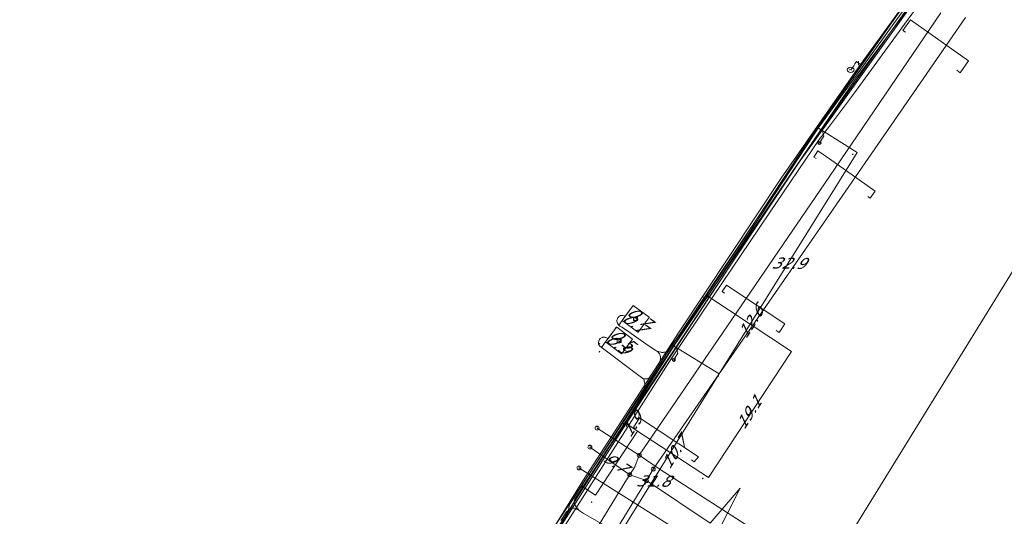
# Model space of a CAD drawing. Header units: metres. Extents: x 124576 to 133557, y 395865 to 402386.
# Tile 192 of 256: x 126907 to 127031, y 401609 to 401672. Entities that reach past the tile are written whole.
import ezdxf
from ezdxf.enums import TextEntityAlignment as Align

# ---------------------------------------------------------------- set-up
doc = ezdxf.new("R2010")
doc.units = ezdxf.units.M
doc.header["$MEASUREMENT"] = 0
for name, color, linetype, lineweight, true_color in [('LG_Datatransport_KPN_BV', 3, 'Continuous', 13, 0x00ff00), ('LG_Datatransport_Tele2_Nederland_BV', 3, 'Continuous', 13, 0x00ff00), ('LG_Gas_Hoge_Druk_Enexis_Netbeheer_BV', 7, 'Continuous', 13, 0xff9b00), ('LG_Gas_Lage_Druk_Enexis_Netbeheer_BV', 7, 'Continuous', 13, 0xffdc7d), ('LG_Laag_Spanning', 7, 'Continuous', 13, 0x960000), ('LG_Laag_Spanning_Enexis_Netbeheer_BV', 7, 'Continuous', 13, 0x960000), ('LG_Midden_Spanning', 7, 'Continuous', 13, 0xd20000), ('LG_Midden_Spanning_Enexis_Netbeheer_BV', 7, 'Continuous', 13, 0xd20000), ('LG_Riool_Vrij_Verval_Gemeente_Tilburg_Ruimtelijke_Uitvoering', 7, 'Continuous', 13, 0xca00a0), ('LG_unet-4_Brabant_Water', 5, 'Continuous', 13, 0x0000ff)]:
    doc.layers.add(name, color=color, linetype=linetype, lineweight=lineweight, true_color=true_color)
for name, color, linetype, lineweight in [('LG_Laag_Spanning_P_Enexis_Netbeheer_BV', 7, 'Continuous', 0), ('LG_Midden_Spanning_P_Enexis_Netbeheer_BV', 7, 'Continuous', 0), ('LG_n00003_Spitters_Electrotechniek_BV', 7, 'Continuous', 13), ('LG_Riool_Vrij_Verval_P_Gemeente_Tilburg_Ruimtelijke_Uitvoering', 7, 'Continuous', 0), ('LG_unet-4_P_Brabant_Water', 7, 'Continuous', 0), ('MV_Laag_Spanning', 7, 'Continuous', 0), ('MV_Laag_Spanning_lijn', 7, 'Continuous', 0), ('MV_Laag_Spanning_pijl', 7, 'Continuous', 0), ('MV_Midden_Spanning', 7, 'Continuous', 0), ('MV_Midden_Spanning_lijn', 7, 'Continuous', 0), ('MV_Midden_Spanning_pijl', 7, 'Continuous', 0)]:
    doc.layers.add(name, color=color, linetype=linetype, lineweight=lineweight)
doc.styles.add('Klic_Annotatie', font='verdanai.ttf', dxfattribs={"oblique": 20, "height": 1.4})
doc.styles.add('Style-Arial', font='arial.ttf')
doc.styles.add('Style-Arial Narrow', font='ARIALN.TTF')

# ---------------------------------------------------------------- blocks, each defined once
blk = doc.blocks.new('Mof')
at = {"layer": 'LG_Laag_Spanning_P_Enexis_Netbeheer_BV'}
h = blk.add_hatch(color=256, dxfattribs=at)
edge = h.paths.add_edge_path()
edge.add_arc((0, 0), 2, 0, 360)
blk = doc.blocks.new('Mof_1')
at = {"layer": 'LG_Midden_Spanning_P_Enexis_Netbeheer_BV'}
h = blk.add_hatch(color=256, dxfattribs=at)
edge = h.paths.add_edge_path()
edge.add_arc((0, 0), 2, 0, 360)
blk = doc.blocks.new('Streetlight')
at = {"layer": 'LG_Laag_Spanning_P_Enexis_Netbeheer_BV'}
for p, q in [((-1.8, 1.8), (-1.1, 1.1)), ((0, 2.5), (0, 1.5)), ((1.8, 1.8), (1.1, 1.1)), ((-1.1, -1.1), (-1.8, -1.8)), ((0, -1.5), (0, -2.5)), ((1.1, -1.1), (1.8, -1.8))]:
    blk.add_line(p, q, dxfattribs=at)
at = {"layer": 'LG_Laag_Spanning_P_Enexis_Netbeheer_BV', "flags": 128}
for points in [[(-2.5, 0), (-1.5, 0)], [(1.5, 0), (2.5, 0)]]:
    blk.add_lwpolyline(points, dxfattribs=at)
at = {"layer": 'LG_Laag_Spanning_P_Enexis_Netbeheer_BV'}
blk.add_circle((0, 0), 1.5, dxfattribs=at)
blk = doc.blocks.new('m_pijl')
at = {"layer": 'MV_Laag_Spanning_pijl'}
blk.add_hatch(color=7, dxfattribs=at).paths.add_polyline_path([(-1, -0.3), (-1, 0), (-1, 0.3), (0, 0)])
at = {"layer": 'MV_Laag_Spanning_pijl', "flags": 128}
blk.add_lwpolyline([(-1, 0), (-1, 0.3), (0, 0), (-1, -0.3), (-1, 0)], close=True, dxfattribs=at)
blk = doc.blocks.new('m_pijl_1')
at = {"layer": 'MV_Midden_Spanning_pijl'}
blk.add_hatch(color=7, dxfattribs=at).paths.add_polyline_path([(-1, -0.3), (-1, 0), (-1, 0.3), (0, 0)])
at = {"layer": 'MV_Midden_Spanning_pijl', "flags": 128}
blk.add_lwpolyline([(-1, 0), (-1, 0.3), (0, 0), (-1, -0.3), (-1, 0)], close=True, dxfattribs=at)
blk = doc.blocks.new('Klantstation')
at = {"layer": 'LG_Laag_Spanning_P_Enexis_Netbeheer_BV', "flags": 128}
blk.add_lwpolyline([(-2.5, -2.3), (2.5, -2.3), (2.5, 2.3), (-2.5, 2.3), (-2.5, -2.3)], close=True, dxfattribs=at)
at = {"layer": 'LG_Laag_Spanning_P_Enexis_Netbeheer_BV', "color": 7, "linetype": 'Continuous', "style": 'Style-Arial Narrow'}
blk.add_text('K', height=3.5, dxfattribs=at).set_placement((0, 0), align=Align.MIDDLE_CENTER)
blk = doc.blocks.new('Klantstation_1')
at = {"layer": 'LG_Midden_Spanning_P_Enexis_Netbeheer_BV', "flags": 128}
blk.add_lwpolyline([(-2.5, -2.3), (2.5, -2.3), (2.5, 2.3), (-2.5, 2.3), (-2.5, -2.3)], close=True, dxfattribs=at)
at = {"layer": 'LG_Midden_Spanning_P_Enexis_Netbeheer_BV', "color": 7, "linetype": 'Continuous', "style": 'Style-Arial Narrow'}
blk.add_text('K', height=3.5, dxfattribs=at).set_placement((0, 0), align=Align.MIDDLE_CENTER)
blk = doc.blocks.new('Onbekend_2')
at = {"layer": 'LG_Riool_Vrij_Verval_P_Gemeente_Tilburg_Ruimtelijke_Uitvoering'}
blk.add_hatch(color=256, dxfattribs=at).paths.add_polyline_path([(-0.3, -1.1, -0.262633), (0.2, 0.2), (0.6, 0.5, 0.379827), (0.7, 1.3), (0.7, 1.3, 0.228508), (0, 1.5), (0, 1.5, 0.459053), (-0.8, 0.8), (-1.3, 0.9, -0.414214), (-0.1, 2, -0.243799), (1.1, 1.5, -0.379827), (0.9, 0.1), (0.5, -0.2, 0.262633), (0.2, -1.1), (-0.2, -1.1)])
blk.add_circle((0, 0), 2.5, dxfattribs=at)
at = {"layer": 'LG_Riool_Vrij_Verval_P_Gemeente_Tilburg_Ruimtelijke_Uitvoering', "extrusion": (0, 0, -1)}
blk.add_solid([(0.3, -2.1), (-0.2, -2.1), (0.3, -1.5), (-0.2, -1.5)], dxfattribs=at)
blk = doc.blocks.new('FireHydrant')
at = {"layer": 'LG_unet-4_P_Brabant_Water'}
blk.add_ellipse((0, 0), major_axis=(4.45, 0), ratio=0.727642, dxfattribs=at)
at = {"layer": 'LG_unet-4_P_Brabant_Water', "style": 'Style-Arial'}
blk.add_text('BK', height=2.5, dxfattribs=at).set_placement((0, 0), align=Align.MIDDLE_CENTER)
blk = doc.blocks.new('Afsluiter_2')
at = {"layer": 'LG_unet-4_P_Brabant_Water'}
blk.add_line((0, -2.5), (0, 2.5), dxfattribs=at)
blk.add_solid([(-0.25, 2.5), (0.25, 2.5), (-0.25, -2.5), (0.25, -2.5)], dxfattribs=at)

msp = doc.modelspace()

# ---------------------------------------------------------------- linework, layer by layer
at = {"layer": 'LG_Datatransport_KPN_BV', "flags": 128}
for points in [[(127068.13, 401737.26), (127063.45, 401731.78), (127057.15, 401723.96), (127042.12, 401704.76), (127031.11, 401690.18), (127019.61, 401674.48), (127009, 401659.49)], [(127009, 401602.75), (127059.01, 401683.91), (127065.05, 401693.52), (127084.94, 401680.81)], [(127009, 401659.49), (127007.39, 401657.22), (126979.12, 401614.75), (126952.91, 401571.68), (126946.83, 401562.36), (126946.83, 401562.36)]]:
    msp.add_lwpolyline(points, dxfattribs=at)
at = {"layer": 'LG_Datatransport_Tele2_Nederland_BV', "flags": 128}
for points in [[(127009, 401659.63), (127012.15, 401664.27), (127045.77, 401709.46), (127072.3, 401743.01), (127096.4, 401771.08), (127114.7, 401789.39), (127139.26, 401812.11), (127147.16, 401817.22)], [(127009, 401659.63), (126989.45, 401630.82), (126971.11, 401602.11), (126971.15, 401598.73), (126960.84, 401584.33), (126950.12, 401566.86), (126948.14, 401563.64), (126946.53, 401561.84), (126926.65, 401556.98)]]:
    msp.add_lwpolyline(points, dxfattribs=at)
at = {"layer": 'LG_Gas_Hoge_Druk_Enexis_Netbeheer_BV', "flags": 128}
for points in [[(127236.7, 401852.86), (127220.32, 401849.12), (127204.5, 401844.49), (127188.88, 401838.89), (127173.87, 401832.18), (127159.44, 401824.22), (127147.01, 401816.67), (127139.26, 401811.41), (127126.72, 401801.01), (127113.16, 401788.66), (127103.51, 401778.22), (127087.42, 401760.02), (127072.55, 401742.32), (127062.05, 401729.62), (127054.62, 401720.42), (127044.48, 401707.41), (127031.99, 401691.15), (127019.09, 401673.38), (127009, 401659.27)], [(127009, 401659.27), (127004.53, 401653.02), (126994.99, 401638.62), (126982.81, 401620.08), (126972.09, 401603.19), (126962.24, 401587.14), (126955.53, 401575.82), (126949.02, 401564.54), (126946.93, 401561.41), (126944.59, 401558.76), (126939.71, 401554.19), (126938.9, 401553.66), (126938.87, 401553.64), (126937.68, 401552.86), (126935.36, 401551.9), (126927.38, 401549.59), (126924.14, 401549.25), (126921.68, 401549.61), (126919.28, 401550.34), (126917.87, 401550.32), (126916.83, 401549.82), (126916.65, 401549.73), (126906.94, 401534.19)]]:
    msp.add_lwpolyline(points, dxfattribs=at)
at = {"layer": 'LG_Gas_Lage_Druk_Enexis_Netbeheer_BV', "flags": 128}
for points in [[(127069.44, 401738.12), (127062.93, 401729.99), (127059.28, 401725.39), (127050.5, 401714.32), (127040.91, 401702.02), (127029.08, 401686.04), (127028.11, 401684.73), (127026.32, 401682.67), (127025.59, 401681.61), (127024.21, 401679.45), (127023.21, 401677.89), (127018.49, 401671.38), (127012.16, 401662.69), (127009, 401658.52)], [(127009, 401658.52), (127007.71, 401656.82), (127001.46, 401647.58), (126994.23, 401636.85), (126989.04, 401629.16), (126985.87, 401624.15), (126976.38, 401609.19), (126972.89, 401603.68), (126970.37, 401599.7), (126969.81, 401598.8)]]:
    msp.add_lwpolyline(points, dxfattribs=at)
at = {"layer": 'LG_Laag_Spanning', "flags": 128}
for points in [[(126984.88, 401632.52), (126984.88, 401632.52), (126984.88, 401632.52), (126984.89, 401632.52), (126984.89, 401632.52), (126984.89, 401632.52), (126984.89, 401632.52), (126986.27, 401634.37), (126986.27, 401634.37), (126986.28, 401634.37), (126986.28, 401634.37), (126986.28, 401634.38), (126986.28, 401634.38), (126986.28, 401634.38), (126986.28, 401634.38), (126986.28, 401634.38), (126986.27, 401634.38), (126986.27, 401634.38), (126986.27, 401634.38), (126986.27, 401634.39), (126984.26, 401635.86), (126984.26, 401635.86), (126984.26, 401635.86), (126984.26, 401635.86), (126984.26, 401635.86), (126984.26, 401635.86), (126984.26, 401635.86), (126984.26, 401635.86), (126984.25, 401635.86), (126984.25, 401635.86), (126984.25, 401635.86), (126984.25, 401635.86), (126984.25, 401635.86), (126982.88, 401634), (126982.88, 401634), (126982.88, 401634), (126982.88, 401633.99), (126982.88, 401633.99), (126982.88, 401633.99), (126982.88, 401633.99), (126982.88, 401633.99), (126982.88, 401633.99), (126982.88, 401633.99), (126982.88, 401633.99), (126982.88, 401633.99), (126982.89, 401633.98), (126984.88, 401632.52), (126984.88, 401632.52), (126984.88, 401632.52), (126984.88, 401632.52), (126984.88, 401632.52), (126984.88, 401632.52), (126984.88, 401632.52)], [(126982.79, 401629.76), (126982.79, 401629.76), (126982.8, 401629.76), (126982.8, 401629.76), (126982.8, 401629.76), (126982.8, 401629.76), (126982.8, 401629.76), (126984.19, 401631.61), (126984.19, 401631.61), (126984.19, 401631.61), (126984.19, 401631.62), (126984.19, 401631.62), (126984.19, 401631.62), (126984.19, 401631.62), (126984.19, 401631.62), (126984.19, 401631.62), (126984.19, 401631.62), (126984.19, 401631.62), (126984.19, 401631.62), (126984.19, 401631.63), (126982.2, 401633.13), (126982.2, 401633.13), (126982.2, 401633.13), (126982.2, 401633.13), (126982.2, 401633.13), (126982.2, 401633.13), (126982.2, 401633.13), (126982.19, 401633.13), (126982.19, 401633.13), (126982.19, 401633.13), (126982.19, 401633.13), (126982.19, 401633.13), (126982.19, 401633.13), (126980.79, 401631.3), (126980.79, 401631.3), (126980.79, 401631.3), (126980.79, 401631.3), (126980.79, 401631.29), (126980.79, 401631.29), (126980.79, 401631.29), (126980.79, 401631.29), (126980.79, 401631.29), (126980.79, 401631.29), (126980.79, 401631.29), (126980.79, 401631.29), (126980.79, 401631.29), (126982.79, 401629.76), (126982.79, 401629.76), (126982.79, 401629.76), (126982.79, 401629.76), (126982.79, 401629.76), (126982.79, 401629.76), (126982.79, 401629.76)]]:
    msp.add_lwpolyline(points, dxfattribs=at)
at = {"layer": 'LG_Laag_Spanning_Enexis_Netbeheer_BV'}
msp.add_line((127009, 401660.45), (127007.47, 401658.27), dxfattribs=at)
at = {"layer": 'LG_Laag_Spanning_Enexis_Netbeheer_BV', "flags": 128}
for points in [[(127009, 401660.45), (127021.19, 401677.78), (127022.36, 401679.41), (127023.57, 401681.05), (127023.67, 401681.19), (127026.32, 401684.78), (127031.62, 401691.97), (127032.83, 401693.56), (127046.08, 401710.54), (127060.46, 401728.95), (127061.7, 401730.53), (127063.64, 401732.97), (127068.05, 401738.53), (127068.65, 401739.28)], [(127009, 401660.45), (127021.19, 401677.78), (127022.36, 401679.41), (127023.57, 401681.05), (127023.67, 401681.19)], [(127009, 401660.45), (127021.19, 401677.78), (127022.36, 401679.41), (127023.57, 401681.05)], [(127009, 401660.45), (127021.19, 401677.78), (127021.19, 401677.78), (127009, 401660.45)], [(126966.46, 401595.98), (126971.43, 401603.53), (126971.87, 401604.21), (126989.35, 401630.79), (126990.96, 401633.23), (127006.14, 401656.32), (127007.26, 401657.98), (127007.47, 401658.27), (127007.51, 401658.32), (127009, 401660.45)], [(126971.87, 401604.21), (126989.35, 401630.79), (126990.96, 401633.23), (127006.14, 401656.32), (127007.26, 401657.98), (127007.47, 401658.27), (127007.47, 401658.27), (127007.51, 401658.32), (127007.51, 401658.32), (127009, 401660.45)], [(126971.87, 401604.21), (126989.35, 401630.79), (126990.96, 401633.23), (127006.14, 401656.32), (127007.26, 401657.98), (127007.47, 401658.27), (127007.51, 401658.32), (127009, 401660.45)], [(126971.87, 401604.21), (126989.35, 401630.79), (126990.96, 401633.23), (127006.14, 401656.32), (127007.26, 401657.98), (127007.47, 401658.27), (127007.51, 401658.32), (127009, 401660.45)], [(127007.51, 401658.32), (127008.15, 401657.92), (127008.3, 401657.23), (127007.77, 401656.38)], [(126989.35, 401630.79), (126989.74, 401630.55), (126989.91, 401629.86), (126989.39, 401629.02)]]:
    msp.add_lwpolyline(points, dxfattribs=at)
at = {"layer": 'LG_Midden_Spanning', "flags": 128}
for points in [[(126984.88, 401632.52), (126984.88, 401632.52), (126984.88, 401632.52), (126984.89, 401632.52), (126984.89, 401632.52), (126984.89, 401632.52), (126984.89, 401632.52), (126986.27, 401634.37), (126986.27, 401634.37), (126986.28, 401634.37), (126986.28, 401634.37), (126986.28, 401634.38), (126986.28, 401634.38), (126986.28, 401634.38), (126986.28, 401634.38), (126986.28, 401634.38), (126986.27, 401634.38), (126986.27, 401634.38), (126986.27, 401634.38), (126986.27, 401634.39), (126984.26, 401635.86), (126984.26, 401635.86), (126984.26, 401635.86), (126984.26, 401635.86), (126984.26, 401635.86), (126984.26, 401635.86), (126984.26, 401635.86), (126984.26, 401635.86), (126984.25, 401635.86), (126984.25, 401635.86), (126984.25, 401635.86), (126984.25, 401635.86), (126984.25, 401635.86), (126983.27, 401634.53), (126982.88, 401634), (126982.88, 401634), (126982.88, 401634), (126982.88, 401633.99), (126982.88, 401633.99), (126982.88, 401633.99), (126982.88, 401633.99), (126982.88, 401633.99), (126982.88, 401633.99), (126982.88, 401633.99), (126982.88, 401633.99), (126982.88, 401633.99), (126982.89, 401633.98), (126984.88, 401632.52), (126984.88, 401632.52), (126984.88, 401632.52), (126984.88, 401632.52), (126984.88, 401632.52), (126984.88, 401632.52), (126984.88, 401632.52)], [(126982.79, 401629.76), (126982.79, 401629.76), (126982.8, 401629.76), (126982.8, 401629.76), (126982.8, 401629.76), (126982.8, 401629.76), (126982.8, 401629.76), (126984.19, 401631.61), (126984.19, 401631.61), (126984.19, 401631.61), (126984.19, 401631.62), (126984.19, 401631.62), (126984.19, 401631.62), (126984.19, 401631.62), (126984.19, 401631.62), (126984.19, 401631.62), (126984.19, 401631.62), (126984.19, 401631.62), (126984.19, 401631.62), (126984.19, 401631.63), (126982.2, 401633.13), (126982.2, 401633.13), (126982.2, 401633.13), (126982.2, 401633.13), (126982.2, 401633.13), (126982.2, 401633.13), (126982.2, 401633.13), (126982.19, 401633.13), (126982.19, 401633.13), (126982.19, 401633.13), (126982.19, 401633.13), (126982.19, 401633.13), (126982.19, 401633.13), (126981.12, 401631.72), (126980.79, 401631.3), (126980.79, 401631.3), (126980.79, 401631.3), (126980.79, 401631.3), (126980.79, 401631.29), (126980.79, 401631.29), (126980.79, 401631.29), (126980.79, 401631.29), (126980.79, 401631.29), (126980.79, 401631.29), (126980.79, 401631.29), (126980.79, 401631.29), (126980.79, 401631.29), (126982.79, 401629.76), (126982.79, 401629.76), (126982.79, 401629.76), (126982.79, 401629.76), (126982.79, 401629.76), (126982.79, 401629.76), (126982.79, 401629.76)]]:
    msp.add_lwpolyline(points, dxfattribs=at)
at = {"layer": 'LG_Midden_Spanning_Enexis_Netbeheer_BV'}
for p, q in [((126981.12, 401631.72), (126981.1, 401631.72)), ((126981.12, 401631.72), (126981.1, 401631.72)), ((126981.1, 401631.72), (126981.12, 401631.72)), ((126985.91, 401625.18), (126977.91, 401612.98))]:
    msp.add_line(p, q, dxfattribs=at)
at = {"layer": 'LG_Midden_Spanning_Enexis_Netbeheer_BV', "flags": 128}
for points in [[(127009, 401660.43), (127010.86, 401663.27), (127011.99, 401664.91), (127028.65, 401687.99), (127029.85, 401689.6), (127040.23, 401703.04), (127046.84, 401711.62), (127048.07, 401713.2), (127058.1, 401725.84), (127067.76, 401738.03), (127071.7, 401743.01)], [(127028.65, 401687.99), (127011.99, 401664.91), (127010.86, 401663.27), (127009, 401660.43)], [(127009, 401660.43), (127002.16, 401649.99), (126993.67, 401637.04)], [(126993.67, 401637.04), (127002.16, 401649.99), (127009, 401660.43)], [(126983.28, 401634.52), (126983.27, 401634.53), (126983.12, 401634.59), (126982.96, 401634.62), (126982.87, 401634.62), (126982.78, 401634.62), (126982.68, 401634.6), (126982.65, 401634.58), (126982.52, 401634.52), (126982.43, 401634.42), (126982.35, 401634.3), (126982.23, 401633.99), (126982.23, 401633.93), (126982.23, 401633.88), (126982.28, 401633.64), (126982.41, 401633.44), (126982.6, 401633.28), (126982.85, 401633.12), (126983.54, 401632.66), (126984.02, 401632.34), (126986.3, 401630.76), (126987.12, 401630.2), (126987.27, 401630.1), (126987.75, 401629.98), (126987.78, 401629.98), (126987.81, 401629.97), (126987.87, 401629.96), (126988.06, 401629.96), (126988.14, 401629.97), (126988.27, 401629.99), (126988.38, 401630.04), (126988.46, 401630.08), (126988.53, 401630.12), (126988.6, 401630.18), (126988.73, 401630.31), (126988.89, 401630.53), (126990.95, 401633.33), (126992.52, 401635.47), (126993.67, 401637.04)], [(126987.27, 401630.1), (126987.75, 401629.98), (126987.78, 401629.98), (126987.81, 401629.97), (126987.87, 401629.96), (126988.06, 401629.96), (126988.14, 401629.97), (126988.27, 401629.99), (126988.38, 401630.04), (126988.46, 401630.08), (126988.53, 401630.12), (126988.6, 401630.18), (126988.73, 401630.31), (126988.89, 401630.53), (126990.95, 401633.33), (126992.52, 401635.47), (126993.67, 401637.04)], [(126981.12, 401631.72), (126981.1, 401631.72), (126981.08, 401631.73), (126980.82, 401631.83), (126980.78, 401631.85), (126980.69, 401631.87), (126980.6, 401631.88), (126980.57, 401631.88), (126980.5, 401631.87), (126980.43, 401631.86), (126980.41, 401631.85), (126980.26, 401631.79), (126980.12, 401631.7), (126980.02, 401631.57), (126979.97, 401631.48), (126979.9, 401631.25), (126979.9, 401631.2), (126979.9, 401631.05), (126979.95, 401630.9), (126979.99, 401630.82), (126980.02, 401630.78), (126980.05, 401630.74), (126985.31, 401626.77), (126985.58, 401626.64), (126985.67, 401626.62), (126985.81, 401626.6), (126985.95, 401626.61), (126986.04, 401626.62), (126986.13, 401626.65), (126986.22, 401626.7), (126986.25, 401626.72), (126986.31, 401626.79), (126986.37, 401626.86), (126986.66, 401627.29), (126987.44, 401628.42), (126987.5, 401628.5), (126987.68, 401628.86), (126987.72, 401629.25), (126987.71, 401629.4), (126987.67, 401629.61), (126987.66, 401629.62), (126987.57, 401629.79), (126987.56, 401629.81), (126987.47, 401629.93), (126987.45, 401629.95), (126987.37, 401630.03), (126987.27, 401630.1), (126987.12, 401630.2), (126986.3, 401630.76), (126984.02, 401632.34), (126983.54, 401632.66), (126982.85, 401633.12), (126982.6, 401633.28), (126982.41, 401633.44), (126982.28, 401633.64), (126982.23, 401633.88), (126982.23, 401633.93), (126982.23, 401633.99), (126982.35, 401634.3), (126982.43, 401634.42), (126982.52, 401634.52), (126982.65, 401634.58), (126982.68, 401634.6), (126982.78, 401634.62), (126982.87, 401634.62), (126982.96, 401634.62), (126983.12, 401634.59), (126983.27, 401634.53), (126983.28, 401634.52)], [(126987.27, 401630.1), (126987.12, 401630.2), (126986.3, 401630.76), (126984.02, 401632.34), (126983.54, 401632.66), (126982.85, 401633.12), (126982.6, 401633.28), (126982.41, 401633.44), (126982.28, 401633.64), (126982.23, 401633.88), (126982.23, 401633.93), (126982.23, 401633.99), (126982.35, 401634.3), (126982.43, 401634.42), (126982.52, 401634.52), (126982.65, 401634.58), (126982.68, 401634.6), (126982.78, 401634.62), (126982.87, 401634.62), (126982.96, 401634.62), (126983.12, 401634.59), (126983.27, 401634.53), (126983.28, 401634.52)], [(126981.12, 401631.72), (126981.1, 401631.72), (126981.08, 401631.73), (126980.82, 401631.83), (126980.78, 401631.85), (126980.69, 401631.87), (126980.6, 401631.88), (126980.57, 401631.88), (126980.5, 401631.87), (126980.43, 401631.86), (126980.41, 401631.85), (126980.26, 401631.79), (126980.12, 401631.7), (126980.02, 401631.57), (126979.97, 401631.48), (126979.9, 401631.25), (126979.9, 401631.2), (126979.9, 401631.05), (126979.95, 401630.9), (126979.99, 401630.82), (126980.02, 401630.78), (126980.05, 401630.74), (126985.31, 401626.77), (126985.62, 401626.57), (126985.91, 401625.18), (126977.91, 401612.98)], [(126981.1, 401631.72), (126981.08, 401631.73), (126980.82, 401631.83), (126980.78, 401631.85), (126980.69, 401631.87), (126980.6, 401631.88), (126980.57, 401631.88), (126980.5, 401631.87), (126980.43, 401631.86), (126980.41, 401631.85), (126980.26, 401631.79), (126980.12, 401631.7), (126980.02, 401631.57), (126979.97, 401631.48), (126979.9, 401631.25), (126979.9, 401631.2), (126979.9, 401631.05), (126979.95, 401630.9), (126979.99, 401630.82), (126980.02, 401630.78), (126980.05, 401630.74), (126985.31, 401626.77)], [(126985.31, 401626.77), (126985.58, 401626.64), (126985.67, 401626.62), (126985.81, 401626.6), (126985.95, 401626.61), (126986.04, 401626.62), (126986.13, 401626.65), (126986.22, 401626.7), (126986.25, 401626.72), (126986.31, 401626.79), (126986.37, 401626.86), (126986.66, 401627.29), (126987.44, 401628.42), (126987.5, 401628.5), (126987.68, 401628.86), (126987.72, 401629.25), (126987.71, 401629.4), (126987.67, 401629.61), (126987.66, 401629.62), (126987.57, 401629.79), (126987.56, 401629.81), (126987.47, 401629.93), (126987.45, 401629.95), (126987.37, 401630.03), (126987.27, 401630.1)], [(126985.31, 401626.77), (126985.62, 401626.57), (126985.91, 401625.18)], [(126984.87, 401605.71), (126977.95, 401609.68), (126977.58, 401609.92), (126977.58, 401609.92), (126977.42, 401610.03), (126977.07, 401610.46), (126976.86, 401610.82), (126976.85, 401611.21), (126976.93, 401611.47), (126977.91, 401612.98)], [(126977.91, 401612.98), (126976.93, 401611.47), (126976.85, 401611.21), (126976.86, 401610.82), (126977.07, 401610.46), (126977.42, 401610.03)], [(126984.87, 401605.71), (126977.95, 401609.68), (126977.58, 401609.92), (126977.58, 401609.92), (126977.42, 401610.03), (126977.21, 401610.14), (126977.18, 401610.16), (126976.86, 401610.3), (126976.53, 401610.3), (126976.13, 401610.06), (126975.86, 401609.84), (126975.14, 401608.75), (126975.86, 401609.84), (126975.14, 401608.75)], [(126977.42, 401610.03), (126977.21, 401610.14), (126977.18, 401610.16), (126976.86, 401610.3), (126976.53, 401610.3), (126976.13, 401610.06), (126975.86, 401609.84), (126975.14, 401608.75)], [(126977.95, 401609.68), (126977.58, 401609.92), (126977.58, 401609.92), (126977.42, 401610.03)], [(126977.95, 401609.68), (126981.41, 401607.69), (126984.87, 401605.71), (126985.49, 401605.35)], [(126977.95, 401609.68), (126981.41, 401607.69), (126984.87, 401605.71), (126985.49, 401605.35)], [(126985.49, 401605.35), (126984.87, 401605.71), (126977.95, 401609.68)]]:
    msp.add_lwpolyline(points, dxfattribs=at)
at = {"layer": 'LG_n00003_Spitters_Electrotechniek_BV'}
for p, q in [((127024.39, 401681.49), (127009, 401660.23)), ((127024.39, 401681.49), (127009, 401660.23)), ((127009, 401660.23), (127006.69, 401657.03)), ((127009, 401660.23), (127006.69, 401657.03)), ((127006.69, 401657.03), (126988.57, 401629.91)), ((127006.69, 401657.03), (126988.57, 401629.91)), ((126988.57, 401629.91), (126976.21, 401610.7)), ((126988.57, 401629.91), (126976.21, 401610.7)), ((126976.21, 401610.7), (126976.15, 401610.28)), ((126976.21, 401610.7), (126976.15, 401610.28)), ((126976.15, 401610.28), (126974.28, 401606.14)), ((126976.15, 401610.28), (126974.28, 401606.14))]:
    msp.add_line(p, q, dxfattribs=at)
at = {"layer": 'LG_Riool_Vrij_Verval_Gemeente_Tilburg_Ruimtelijke_Uitvoering'}
for p, q in [((127023.06, 401672.81), (127009, 401652.17)), ((127026.18, 401672.22), (127009, 401647.36)), ((127009, 401652.17), (126985.03, 401616.97)), ((127009, 401647.36), (126986.8, 401615.23)), ((126985.03, 401616.97), (126979.72, 401620.41)), ((126978.82, 401618), (126983.85, 401614.52)), ((126977.44, 401615.39), (126993.79, 401605.05)), ((126985.95, 401613.79), (126983.85, 401614.52)), ((126985.95, 401613.79), (126986.8, 401615.23)), ((126959.24, 401570.44), (126985.95, 401613.79)), ((126985.95, 401613.79), (126993.96, 401608.4)), ((126997.77, 401612.84), (126993.79, 401605.05)), ((126993.96, 401608.4), (126997.77, 401612.84))]:
    msp.add_line(p, q, dxfattribs=at)
at = {"layer": 'LG_Riool_Vrij_Verval_Gemeente_Tilburg_Ruimtelijke_Uitvoering', "flags": 128}
for points in [[(127018.59, 401670.34), (127018.28, 401670.58), (127019.22, 401671.9), (127026.55, 401666.73), (127025.47, 401665.24), (127025.05, 401665.55)], [(127007.35, 401654.4), (127007.03, 401654.6), (127007.56, 401655.37), (127009, 401654.36)], [(127009, 401654.36), (127014.77, 401650.31), (127014.14, 401649.42), (127013.84, 401649.63)], [(126995.79, 401637.45), (126995.51, 401637.64), (126996.05, 401638.45), (127003.39, 401633.54), (127002.69, 401632.46), (127002.31, 401632.7)], [(126984.55, 401620.31), (126984.3, 401620.48), (126985.08, 401621.69), (126992.51, 401616.79), (126991.95, 401616.13), (126991.61, 401616.41)], [(126985.03, 401616.97), (126984.47, 401615.53), (126983.45, 401613.86), (126957.9, 401572.09)], [(126985.03, 401616.97), (126987.67, 401615.16), (127000.29, 401607.06)]]:
    msp.add_lwpolyline(points, dxfattribs=at)
at = {"layer": 'LG_unet-4_Brabant_Water'}
for p, q in [((127012.92, 401666.29), (127012.68, 401666.46)), ((127009, 401660.67), (127012.92, 401666.29)), ((127012.07, 401666.13), (127011.69, 401665.61)), ((127012.22, 401666.35), (127012.07, 401666.13))]:
    msp.add_line(p, q, dxfattribs=at)
at = {"layer": 'LG_unet-4_Brabant_Water', "flags": 128}
for points in [[(127012.92, 401666.29), (127024.43, 401682.18), (127038.41, 401700.97), (127051.21, 401717.34), (127061.64, 401730.32), (127063.28, 401730.52), (127065.24, 401732.88), (127065.21, 401734.58), (127068.52, 401738.64), (127073.23, 401744.43)], [(127012.68, 401666.46), (127012.41, 401666.64), (127012.22, 401666.35)], [(126958.54, 401582.19), (126966.92, 401595.98), (126977.94, 401613.75), (126990.07, 401632.57), (127002.92, 401651.96), (127009, 401660.67)]]:
    msp.add_lwpolyline(points, dxfattribs=at)
at = {"layer": 'MV_Laag_Spanning_lijn'}
for p, q in [((127012.5, 401655.18), (127007.51, 401658.32)), ((127012.5, 401655.18), (127007.51, 401658.32)), ((126995.13, 401627.24), (126989.35, 401630.79))]:
    msp.add_line(p, q, dxfattribs=at)
at = {"layer": 'MV_Laag_Spanning_pijl'}
for p, q in [((126995.13, 401627.24), (127012.5, 401655.18)), ((126995.13, 401627.24), (127012.5, 401655.18)), ((126978.35, 401600.23), (126995.13, 401627.24))]:
    msp.add_line(p, q, dxfattribs=at)
at = {"layer": 'MV_Midden_Spanning_lijn'}
for p, q in [((126993.76, 401614.17), (126993.58, 401614.28)), ((126979.52, 401611.93), (126977.91, 401612.98))]:
    msp.add_line(p, q, dxfattribs=at)
at = {"layer": 'MV_Midden_Spanning_pijl'}
for p, q in [((127004.23, 401630.09), (126993.67, 401637.04)), ((126983.28, 401634.52), (126982.89, 401633.99)), ((126982.89, 401633.99), (126982.46, 401633.4)), ((126981.12, 401631.72), (126980.8, 401631.29)), ((126980.8, 401631.29), (126980.26, 401630.58)), ((127004.23, 401630.09), (126993.76, 401614.17)), ((126984.83, 401620.03), (126983.22, 401621.09)), ((126984.83, 401620.03), (126979.52, 401611.93)), ((126993.76, 401614.17), (126984.83, 401620.03))]:
    msp.add_line(p, q, dxfattribs=at)

# ---------------------------------------------------------------- block references
at = {"layer": 'LG_Laag_Spanning_P_Enexis_Netbeheer_BV', "xscale": 0.1, "yscale": 0.1, "zscale": 0.1}
for name, p in [('Mof', (127007.51, 401658.32)), ('Klantstation', (126984.58, 401634.19)), ('Klantstation', (126982.49, 401631.44)), ('Mof', (126989.35, 401630.79))]:
    msp.add_blockref(name, p, dxfattribs=at)
at = {"layer": 'LG_Laag_Spanning_P_Enexis_Netbeheer_BV', "xscale": 0.1, "yscale": 0.1, "zscale": 0.1, "rotation": 122}
for p in [(127007.77, 401656.38), (126989.39, 401629.02)]:
    msp.add_blockref('Streetlight', p, dxfattribs=at)
at = {"layer": 'LG_Midden_Spanning_P_Enexis_Netbeheer_BV', "xscale": 0.1, "yscale": 0.1, "zscale": 0.1, "rotation": 359}
for p in [(126993.67, 401637.04), (126977.91, 401612.98)]:
    msp.add_blockref('Mof_1', p, dxfattribs=at)
at = {"layer": 'LG_Midden_Spanning_P_Enexis_Netbeheer_BV', "xscale": 0.1, "yscale": 0.1, "zscale": 0.1}
for p in [(126984.58, 401634.19), (126982.49, 401631.44)]:
    msp.add_blockref('Klantstation_1', p, dxfattribs=at)
at = {"layer": 'LG_Riool_Vrij_Verval_P_Gemeente_Tilburg_Ruimtelijke_Uitvoering', "xscale": 0.1, "yscale": 0.1, "zscale": 0.1}
for p in [(126979.72, 401620.41), (126978.82, 401618), (126985.03, 401616.97), (126977.44, 401615.39), (126983.85, 401614.52), (126986.8, 401615.23), (126985.95, 401613.79)]:
    msp.add_blockref('Onbekend_2', p, dxfattribs=at)
at = {"layer": 'LG_unet-4_P_Brabant_Water', "xscale": 0.1, "yscale": 0.1, "zscale": 0.1}
for name, p in [('Afsluiter_2', (127012.68, 401666.46)), ('FireHydrant', (127011.69, 401665.61))]:
    msp.add_blockref(name, p, dxfattribs=at)
at = {"layer": 'MV_Laag_Spanning_pijl', "xscale": 0.09999999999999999, "yscale": 0.09999999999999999, "zscale": 0.09999999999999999, "rotation": 58}
for p in [(127012, 401655), (127012, 401655), (126995, 401627)]:
    msp.add_blockref('m_pijl', p, dxfattribs=at)
at = {"layer": 'MV_Midden_Spanning_pijl', "xscale": 0.1, "yscale": 0.1, "zscale": 0.1}
for p, rotation in [((126993, 401637), 146), ((126982, 401633), 234), ((126982, 401633), 234), ((126980, 401631), 233), ((126980, 401630), 233), ((126983, 401621), 146), ((126984, 401620), 146), ((126993, 401614), 237), ((126979, 401611), 237)]:
    msp.add_blockref('m_pijl_1', p, dxfattribs=dict(at, rotation=rotation))

# ---------------------------------------------------------------- texts
at = {"layer": 'MV_Laag_Spanning', "style": 'Klic_Annotatie', "oblique": 20}
for s, p in [('32.9', (127003.81, 401641.21)), ('31.8', (126986.74, 401613.73))]:
    msp.add_text(s, height=1.4, rotation=359, dxfattribs=at).set_placement(p, align=Align.MIDDLE_CENTER)
at = {"layer": 'MV_Midden_Spanning', "style": 'Klic_Annotatie', "oblique": 20}
for s, rotation, p in [('0.7', 324, (126984.97, 401634.49)), ('12.6', 57, (126999.06, 401633.73)), ('0.7', 324, (126984.38, 401633.71)), ('0.9', 323, (126982.29, 401631.07)), ('0.5', 323, (126982.82, 401631.69)), ('19.1', 57, (126998.82, 401622.24)), ('1.9', 57, (126984.14, 401620.73)), ('10.7', 57, (126989.41, 401617.26)), ('9.7', 327, (126982.01, 401616.09))]:
    msp.add_text(s, height=1.4, rotation=rotation, dxfattribs=at).set_placement(p, align=Align.MIDDLE_CENTER)

doc.saveas('drawing.dxf')
